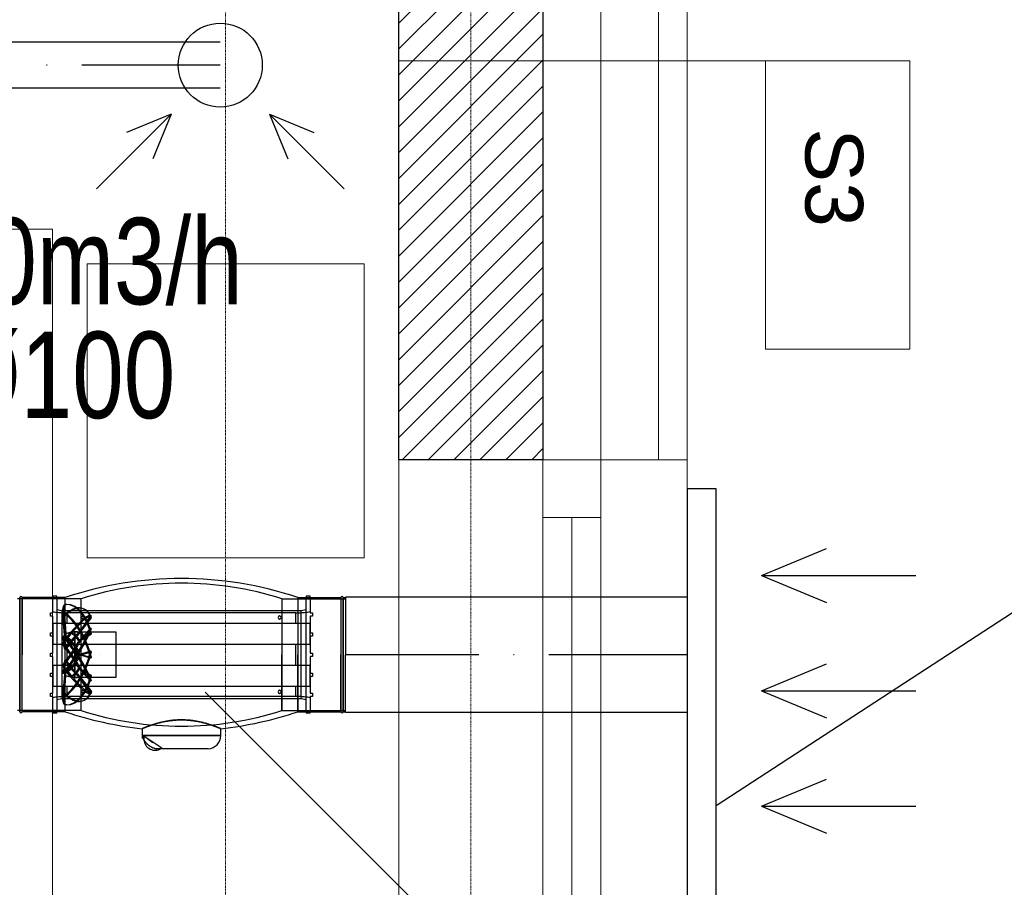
# Model space of a CAD drawing. Header units: millimetres. Extents: x 49908 to 79848, y -11883 to -3092.
# Tile 214 of 222: x 77935 to 78105, y -6021 to -5870. Entities that reach past the tile are written whole.
import ezdxf

# ---------------------------------------------------------------- set-up
doc = ezdxf.new("R2010")
doc.units = ezdxf.units.MM
doc.linetypes.add('ACAD_ISO10W100', pattern=[18, 12, -3, 0, -3])
doc.linetypes.add('DASHDOT', pattern=[1, 0.5, -0.25, 0, -0.25])
doc.layers.get('0').update_dxf_attribs({"color": 9, "lineweight": 9})
for name, color, linetype, lineweight in [('A stolarka', 9, 'Continuous', 9), ('A wyp ruchome', 9, 'Continuous', 9), ('A_HATCH', 9, 'Continuous', 9), ('A_IZOLACJA', 9, 'ZIGZAG', 9), ('A_MUROWANE', 9, 'Continuous', 25), ('A_OSIE', 9, 'DASHDOT', 9), ('A_WIDOK', 9, 'Continuous', 9), ('\x9dciany', 9, 'Continuous', 9)]:
    doc.layers.add(name, color=color, linetype=linetype, lineweight=lineweight)
doc.layers.add('A_WYMIAR', color=9, linetype='Continuous', lineweight=5, transparency=0.2)
for name, color, linetype, true_color in [('S_W_Opis', 7, 'Continuous', 0xb000eb), ('S_W_went czerpanie', 7, 'Continuous', 0x0582ff), ('S_W_went nawiewna', 7, 'Continuous', 0x129b2b), ('S_W_went wywiewna', 7, 'Continuous', 0xdf5d0c)]:
    doc.layers.add(name, color=color, linetype=linetype, true_color=true_color)
doc.styles.add('Arial', font='arial.ttf')
doc.styles.add('ROMANS', font='romanpl.shx', dxfattribs={"bigfont": 'romanbigpl.shx'})
doc.linetypes.add('ZIGZAG', pattern='A,0.00254,-5.08,[131,ltypeshp.shx,S=5.08,R=0,X=-5.08,Y=0],-10.16,[131,ltypeshp.shx,S=5.08,R=180,X=5.08,Y=0],-5.08', length=20.32254)

msp = doc.modelspace()

# ---------------------------------------------------------------- hatches: boundary and pattern name
at = {"layer": 'A_HATCH', "transparency": 33554687}
h = msp.add_hatch(dxfattribs=at)
h.set_pattern_fill('ANSI31', color=256, angle=360)
h.set_pattern_definition([(45, (24000, -7e-10), (-2.24506403, 2.24506403), [])])
h.paths.add_polyline_path([(78025.47, -5826.63), (77980.47, -5826.63), (77980.47, -5851.63), (78000.47, -5851.63), (78000.47, -5877.44), (78025.47, -5877.44)])
h.paths.add_polyline_path([(78025.47, -5877.44), (78000.47, -5877.44), (78000.47, -5946.63), (78025.47, -5946.63)])
h.paths.add_polyline_path([(78025.47, -5882.49), (78025.47, -5856.99)])

# ---------------------------------------------------------------- linework, layer by layer
at = {"ltscale": 0.5}
msp.add_lwpolyline([(78000.47, -5946.63), (78000.47, -6066.63)], dxfattribs=at)
at = {"layer": 'A stolarka'}
for p, q in [((78025.47, -5946.63), (78025.47, -6066.63)), ((78035.47, -5946.63), (78035.47, -6066.63)), ((78030.47, -5956.63), (78030.47, -6056.63))]:
    msp.add_line(p, q, dxfattribs=at)
msp.add_lwpolyline([(78035.47, -5956.63), (78035.47, -5946.63), (78025.47, -5946.63), (78025.47, -5956.63), (78035.47, -5956.63)], dxfattribs=at)
at = {"layer": 'A wyp ruchome'}
msp.add_line((77994.47, -5963.63), (77946.47, -5963.63), dxfattribs=at)
for points in [[(77790.47, -5846.63), (77790.47, -5906.63), (77940.47, -5906.63), (77940.47, -6026.63), (77940.47, -6026.63), (77940.47, -6366.63)], [(77946.47, -5963.63), (77946.47, -5912.63), (77994.47, -5912.63), (77994.47, -5963.63)]]:
    msp.add_lwpolyline(points, dxfattribs=at)
at = {"layer": 'A_IZOLACJA', "ltscale": 0.015}
msp.add_lwpolyline([(77970.47, -5821.63), (78035.47, -5821.63), (78035.47, -5946.63)], dxfattribs=at)
at = {"layer": 'A_MUROWANE', "ltscale": 0.5}
msp.add_lwpolyline([(77980.47, -5826.63), (78025.47, -5826.63), (78025.47, -5946.63), (78000.47, -5946.63), (78000.47, -5851.63), (77980.47, -5851.63), (77980.47, -5826.63)], dxfattribs=at)
at = {"layer": 'A_OSIE', "ltscale": 0.3, "transparency": 33554559}
for p, q in [((77970.47, -3902.99), (77970.47, -7140.05)), ((78012.97, -3902.99), (78012.97, -7140.05))]:
    msp.add_line(p, q, dxfattribs=at)
at = {"layer": 'A_WIDOK'}
msp.add_lwpolyline([(78045.47, -5816.63), (78045.47, -5946.63)], dxfattribs=at)
at = {"layer": 'A_WYMIAR'}
msp.add_lwpolyline([(78000.47, -5877.44), (78089.03, -5877.44), (78089.03, -5927.44), (78069.03, -5927.44), (78064.03, -5927.44), (78064.03, -5877.44)], dxfattribs=at)
at = {"layer": 'S_W_Opis', "color": 1, "ltscale": 0.1}
for p, q in [((78129.86, -5958.08), (78055.47, -6006.63)), ((78069.58, -6089.55), (77966.93, -5986.9))]:
    msp.add_line(p, q, dxfattribs=at)
at = {"layer": 'S_W_went czerpanie', "color": 2}
for p, q in [((77945.46, -5970.71), (77934.44, -5970.71)), ((77934.81, -5970.51), (77934.81, -5980.41)), ((77934.81, -5980.41), (77934.81, -5970.51)), ((77935.21, -5980.41), (77935.21, -5970.51)), ((77935.21, -5970.51), (77935.21, -5980.41)), ((77940.52, -5970.51), (77935.21, -5970.51)), ((77940.52, -5970.26), (77940.52, -5970.51)), ((77941.25, -5970.26), (77940.52, -5970.26)), ((77940.52, -5970.51), (77941.25, -5970.51)), ((77940.52, -5973.16), (77940.52, -5970.51)), ((77941.25, -5970.51), (77941.25, -5970.26)), ((77941.25, -5970.51), (77941.25, -5980.41)), ((77942.68, -5970.51), (77941.25, -5970.51)), ((77942.68, -5980.41), (77942.68, -5970.51)), ((77942.68, -5980.41), (77942.68, -5970.51)), ((77945.46, -5980.41), (77945.46, -5970.71)), ((77945.46, -5980.41), (77945.46, -5970.71)), ((77980.22, -5970.71), (77980.22, -5980.41)), ((77980.22, -5970.71), (77980.22, -5980.41)), ((77980.22, -5970.71), (77991.24, -5970.71)), ((77982.99, -5970.51), (77982.99, -5980.41)), ((77982.99, -5970.51), (77982.99, -5980.41)), ((77982.99, -5970.51), (77984.42, -5970.51)), ((77984.42, -5970.26), (77984.42, -5970.51)), ((77985.16, -5970.26), (77984.42, -5970.26)), ((77984.42, -5970.51), (77985.16, -5970.51)), ((77984.42, -5980.41), (77984.42, -5970.51)), ((77985.16, -5970.51), (77985.16, -5970.26)), ((77985.16, -5970.51), (77985.16, -5973.16)), ((77985.16, -5970.51), (77990.47, -5970.51)), ((77990.47, -5970.51), (77990.47, -5980.41)), ((77990.47, -5970.51), (77990.47, -5980.41)), ((77990.87, -5980.41), (77990.87, -5970.51)), ((77990.87, -5970.51), (77990.87, -5980.41)), ((77990.87, -5970.51), (77991.24, -5970.51)), ((77991.24, -5970.51), (77991.24, -5980.41)), ((77942.96, -5971.7), (77942.8, -5971.7)), ((77945.83, -5972.44), (77945.99, -5972.51)), ((77940.12, -5973.16), (77940.52, -5973.16)), ((77940.12, -5973.74), (77940.12, -5973.16)), ((77940.12, -5973.16), (77940.12, -5973.16)), ((77940.52, -5973.74), (77940.12, -5973.74)), ((77940.12, -5973.74), (77940.12, -5973.74)), ((77940.52, -5973.16), (77940.52, -5973.16)), ((77940.52, -5976.64), (77940.52, -5973.74)), ((77940.52, -5973.74), (77940.52, -5973.74)), ((77942.17, -5972.75), (77983.5, -5972.75)), ((77942.17, -5988.07), (77942.17, -5972.75)), ((77942.62, -5976.86), (77942.38, -5973.39)), ((77942.55, -5973.39), (77942.38, -5973.39)), ((77942.41, -5973.32), (77942.57, -5973.25)), ((77942.55, -5973.39), (77942.78, -5976.79)), ((77942.96, -5973.36), (77942.8, -5973.29)), ((77942.96, -5973.36), (77942.8, -5973.43)), ((77943.02, -5974.97), (77943.02, -5973.16)), ((77982.66, -5973.16), (77943.02, -5973.16)), ((77947.06, -5973.59), (77945.02, -5976.66)), ((77947.06, -5973.95), (77945.02, -5976.63)), ((77945.24, -5976.67), (77947.22, -5973.7)), ((77945.24, -5976.61), (77947.22, -5974.02)), ((77947.22, -5973.7), (77947.06, -5973.59)), ((77947.22, -5974.02), (77947.06, -5973.95)), ((77982.66, -5974.97), (77982.66, -5973.16)), ((77983.5, -5972.75), (77983.5, -5988.07)), ((77985.16, -5973.16), (77985.56, -5973.16)), ((77985.16, -5973.16), (77985.16, -5973.16)), ((77985.16, -5973.74), (77985.16, -5976.64)), ((77985.56, -5973.74), (77985.16, -5973.74)), ((77985.16, -5973.74), (77985.16, -5973.74)), ((77985.56, -5973.16), (77985.56, -5973.74)), ((77985.56, -5973.16), (77985.56, -5973.16)), ((77985.56, -5973.74), (77985.56, -5973.74)), ((77940.57, -5974.97), (77940.57, -5978.6)), ((77940.57, -5974.97), (77985.11, -5974.97)), ((77942.55, -5974.39), (77942.38, -5974.46)), ((77942.62, -5977.47), (77942.38, -5974.46)), ((77942.62, -5977.61), (77942.38, -5974.99)), ((77942.55, -5975.06), (77942.38, -5974.99)), ((77942.55, -5974.39), (77942.78, -5977.34)), ((77942.55, -5975.06), (77942.78, -5977.63)), ((77947.06, -5975.84), (77945.02, -5978.12)), ((77945.24, -5978.16), (77947.22, -5975.95)), ((77947.22, -5975.95), (77947.06, -5975.84)), ((77985.11, -5978.6), (77985.11, -5974.97)), ((77940.12, -5976.64), (77940.52, -5976.64)), ((77940.12, -5977.22), (77940.12, -5976.64)), ((77940.12, -5976.64), (77940.12, -5976.64)), ((77940.52, -5977.22), (77940.12, -5977.22)), ((77940.12, -5977.22), (77940.12, -5977.22)), ((77940.52, -5976.64), (77940.52, -5976.64)), ((77940.52, -5980.12), (77940.52, -5977.22)), ((77940.52, -5977.22), (77940.52, -5977.22)), ((77942.23, -5977.32), (77942.39, -5977.21)), ((77942.96, -5977.72), (77942.8, -5977.6)), ((77944.38, -5976.45), (77944.38, -5976.96)), ((77944.38, -5976.45), (77944.38, -5976.45)), ((77944.38, -5976.45), (77944.4, -5976.45)), ((77944.38, -5977.23), (77944.38, -5976.47)), ((77944.38, -5977.18), (77944.38, -5978.77)), ((77944.38, -5979.22), (77944.38, -5977.49)), ((77944.65, -5976.45), (77951.48, -5976.45)), ((77947.06, -5976.78), (77945.02, -5978.04)), ((77945.24, -5978), (77947.22, -5976.78)), ((77947.22, -5976.78), (77947.06, -5976.78)), ((77951.48, -5976.45), (77951.48, -5984.37)), ((77985.16, -5976.64), (77985.56, -5976.64)), ((77985.16, -5976.64), (77985.16, -5976.64)), ((77985.16, -5977.22), (77985.16, -5980.12)), ((77985.56, -5977.22), (77985.16, -5977.22)), ((77985.16, -5977.22), (77985.16, -5977.22)), ((77985.56, -5976.64), (77985.56, -5977.22)), ((77985.56, -5976.64), (77985.56, -5976.64)), ((77985.56, -5977.22), (77985.56, -5977.22)), ((77940.57, -5978.6), (77985.11, -5978.6)), ((77942.23, -5978.73), (77942.39, -5978.84)), ((77942.55, -5977.7), (77942.38, -5977.81)), ((77942.62, -5979.2), (77942.38, -5977.81)), ((77942.62, -5979.43), (77942.38, -5978.67)), ((77942.55, -5978.78), (77942.38, -5978.67)), ((77942.55, -5977.7), (77942.78, -5979.06)), ((77942.55, -5978.78), (77942.78, -5979.53)), ((77942.96, -5977.72), (77942.8, -5977.83)), ((77943.02, -5982.22), (77943.02, -5978.6)), ((77944.38, -5979.15), (77944.38, -5981.2)), ((77982.66, -5982.22), (77982.66, -5978.6)), ((77934.81, -5980.41), (77934.81, -5990.31)), ((77934.81, -5990.31), (77934.81, -5980.41)), ((77935.21, -5990.31), (77935.21, -5980.41)), ((77935.21, -5990.31), (77935.21, -5980.41)), ((77940.12, -5980.12), (77940.52, -5980.12)), ((77940.12, -5980.41), (77940.12, -5980.12)), ((77940.12, -5980.12), (77940.12, -5980.12)), ((77940.12, -5980.7), (77940.12, -5980.41)), ((77940.52, -5980.7), (77940.12, -5980.7)), ((77940.12, -5980.7), (77940.12, -5980.7)), ((77940.52, -5980.12), (77940.52, -5980.12)), ((77940.52, -5983.6), (77940.52, -5980.7)), ((77940.52, -5980.7), (77940.52, -5980.7)), ((77941.25, -5980.41), (77941.25, -5990.31)), ((77942.68, -5990.31), (77942.68, -5980.41)), ((77942.68, -5990.31), (77942.68, -5980.41)), ((77944.38, -5981.67), (77944.38, -5979.61)), ((77947.06, -5979.83), (77945.02, -5980.46)), ((77947.06, -5980.99), (77945.02, -5980.36)), ((77945.24, -5980.51), (77947.22, -5979.9)), ((77945.24, -5980.31), (77947.22, -5980.92)), ((77945.46, -5990.11), (77945.46, -5980.41)), ((77945.46, -5990.11), (77945.46, -5980.41)), ((77947.22, -5979.9), (77947.06, -5979.83)), ((77947.22, -5980.92), (77947.06, -5980.99)), ((77948.64, -5980.41), (77948.64, -5980.41)), ((77948.64, -5980.41), (77948.64, -5980.41)), ((77948.64, -5980.41), (77948.64, -5980.41)), ((77948.64, -5980.41), (77948.64, -5980.41)), ((77948.64, -5980.41), (77948.64, -5980.41)), ((77948.64, -5980.41), (77948.64, -5980.41)), ((77948.64, -5980.41), (77948.64, -5980.41)), ((77948.64, -5980.41), (77948.64, -5980.41)), ((77948.64, -5980.41), (77948.64, -5980.41)), ((77948.64, -5980.41), (77948.64, -5980.41)), ((77948.64, -5980.41), (77948.64, -5980.41)), ((77948.64, -5980.41), (77948.64, -5980.41)), ((77948.64, -5980.41), (77948.64, -5980.41)), ((77948.64, -5980.41), (77948.64, -5980.41)), ((77948.64, -5980.41), (77948.64, -5980.41)), ((77948.64, -5980.41), (77948.64, -5980.41)), ((77948.64, -5980.41), (77948.64, -5980.41)), ((77948.64, -5980.41), (77948.64, -5980.41)), ((77948.64, -5980.41), (77948.64, -5980.41)), ((77948.64, -5980.41), (77948.64, -5980.41)), ((77948.64, -5980.41), (77948.64, -5980.41)), ((77948.64, -5980.41), (77948.64, -5980.41)), ((77948.64, -5980.41), (77948.64, -5980.41)), ((77948.64, -5980.41), (77948.64, -5980.41)), ((77948.64, -5980.41), (77948.64, -5980.41)), ((77948.64, -5980.41), (77948.64, -5980.41)), ((77948.64, -5980.41), (77948.64, -5980.41)), ((77948.64, -5980.41), (77948.64, -5980.41)), ((77948.64, -5980.41), (77948.64, -5980.41)), ((77948.64, -5980.41), (77948.64, -5980.41)), ((77948.64, -5980.41), (77948.64, -5980.41)), ((77948.64, -5980.41), (77948.64, -5980.41)), ((77948.64, -5980.41), (77948.64, -5980.41)), ((77948.64, -5980.41), (77948.64, -5980.41)), ((77948.64, -5980.41), (77948.64, -5980.41)), ((77948.64, -5980.41), (77948.64, -5980.41)), ((77948.64, -5980.41), (77948.64, -5980.41)), ((77948.64, -5980.41), (77948.64, -5980.41)), ((77948.64, -5980.41), (77948.64, -5980.41)), ((77948.64, -5980.41), (77948.64, -5980.41)), ((77948.64, -5980.41), (77948.64, -5980.41)), ((77948.64, -5980.41), (77948.64, -5980.41)), ((77948.64, -5980.41), (77948.64, -5980.41)), ((77948.64, -5980.41), (77948.64, -5980.41)), ((77948.64, -5980.41), (77948.64, -5980.41)), ((77948.64, -5980.41), (77948.64, -5980.41)), ((77948.64, -5980.41), (77948.64, -5980.41)), ((77948.64, -5980.41), (77948.64, -5980.41)), ((77948.64, -5980.41), (77948.64, -5980.41)), ((77948.64, -5980.41), (77948.64, -5980.41)), ((77948.64, -5980.41), (77948.64, -5980.41)), ((77948.64, -5980.41), (77948.64, -5980.41)), ((77948.64, -5980.41), (77948.64, -5980.41)), ((77948.64, -5980.41), (77948.64, -5980.41)), ((77948.64, -5980.41), (77948.64, -5980.41)), ((77948.64, -5980.41), (77948.64, -5980.41)), ((77948.64, -5980.41), (77948.64, -5980.41)), ((77948.64, -5980.41), (77948.64, -5980.41)), ((77948.64, -5980.41), (77948.64, -5980.41)), ((77948.64, -5980.41), (77948.64, -5980.41)), ((77948.64, -5980.41), (77948.64, -5980.41)), ((77948.64, -5980.41), (77948.64, -5980.41)), ((77948.64, -5980.41), (77948.64, -5980.41)), ((77948.64, -5980.41), (77948.64, -5980.41)), ((77948.64, -5980.41), (77948.64, -5980.41)), ((77948.64, -5980.41), (77948.64, -5980.41)), ((77948.64, -5980.41), (77948.64, -5980.41)), ((77948.64, -5980.41), (77948.64, -5980.41)), ((77948.64, -5980.41), (77948.64, -5980.41)), ((77948.64, -5980.41), (77948.64, -5980.41)), ((77948.64, -5980.41), (77948.64, -5980.41)), ((77948.64, -5980.41), (77948.64, -5980.41)), ((77948.64, -5980.41), (77948.64, -5980.41)), ((77948.64, -5980.41), (77948.64, -5980.41)), ((77948.64, -5980.41), (77948.64, -5980.41)), ((77948.64, -5980.41), (77948.64, -5980.41)), ((77948.64, -5980.41), (77948.64, -5980.41)), ((77948.64, -5980.41), (77948.64, -5980.41)), ((77948.64, -5980.41), (77948.64, -5980.41)), ((77948.64, -5980.41), (77948.64, -5980.41)), ((77980.22, -5990.11), (77980.22, -5980.41)), ((77980.22, -5980.41), (77980.22, -5990.11)), ((77982.99, -5980.41), (77982.99, -5990.31)), ((77982.99, -5990.31), (77982.99, -5980.41)), ((77984.42, -5990.31), (77984.42, -5980.41)), ((77985.16, -5980.12), (77985.56, -5980.12)), ((77985.16, -5980.12), (77985.16, -5980.12)), ((77985.16, -5980.7), (77985.16, -5983.6)), ((77985.56, -5980.7), (77985.16, -5980.7)), ((77985.16, -5980.7), (77985.16, -5980.7)), ((77985.56, -5980.12), (77985.56, -5980.41)), ((77985.56, -5980.12), (77985.56, -5980.12)), ((77985.56, -5980.41), (77985.56, -5980.7)), ((77985.56, -5980.7), (77985.56, -5980.7)), ((77990.47, -5990.31), (77990.47, -5980.41)), ((77990.47, -5980.41), (77990.47, -5990.31)), ((77990.87, -5980.41), (77990.87, -5990.31)), ((77990.87, -5990.31), (77990.87, -5980.41)), ((77991.24, -5990.31), (77991.24, -5980.41)), ((77940.57, -5982.22), (77940.57, -5985.85)), ((77940.57, -5982.22), (77985.11, -5982.22)), ((77942.23, -5982.09), (77942.39, -5981.98)), ((77942.62, -5981.39), (77942.38, -5982.15)), ((77942.62, -5981.62), (77942.38, -5983.01)), ((77942.55, -5982.04), (77942.38, -5982.15)), ((77942.55, -5982.04), (77942.78, -5981.29)), ((77942.55, -5983.12), (77942.78, -5981.76)), ((77944.38, -5981.59), (77944.38, -5983.33)), ((77944.38, -5983.64), (77944.38, -5982.05)), ((77947.06, -5984.98), (77945.02, -5982.7)), ((77947.06, -5984.04), (77945.02, -5982.77)), ((77945.24, -5982.66), (77947.22, -5984.87)), ((77985.11, -5985.85), (77985.11, -5982.22)), ((77940.12, -5983.6), (77940.52, -5983.6)), ((77940.12, -5984.18), (77940.12, -5983.6)), ((77940.12, -5983.6), (77940.12, -5983.6)), ((77940.52, -5984.18), (77940.12, -5984.18)), ((77940.12, -5984.18), (77940.12, -5984.18)), ((77940.52, -5983.6), (77940.52, -5983.6)), ((77940.52, -5987.08), (77940.52, -5984.18)), ((77940.52, -5984.18), (77940.52, -5984.18)), ((77942.23, -5983.5), (77942.39, -5983.61)), ((77942.55, -5983.12), (77942.38, -5983.01)), ((77942.62, -5983.21), (77942.38, -5985.83)), ((77942.62, -5983.35), (77942.38, -5986.35)), ((77942.62, -5983.96), (77942.38, -5987.43)), ((77942.55, -5985.76), (77942.78, -5983.19)), ((77942.55, -5986.42), (77942.78, -5983.48)), ((77942.55, -5987.43), (77942.78, -5984.02)), ((77942.96, -5983.1), (77942.8, -5982.99)), ((77942.96, -5983.1), (77942.8, -5983.21)), ((77944.38, -5983.59), (77944.38, -5984.34)), ((77944.38, -5984.37), (77944.38, -5983.85)), ((77944.38, -5984.37), (77944.38, -5984.37)), ((77944.4, -5984.37), (77944.38, -5984.37)), ((77951.48, -5984.37), (77944.65, -5984.37)), ((77947.06, -5987.23), (77945.02, -5984.16)), ((77947.06, -5986.87), (77945.02, -5984.19)), ((77945.24, -5982.81), (77947.22, -5984.04)), ((77945.24, -5984.14), (77947.22, -5987.11)), ((77945.24, -5984.2), (77947.22, -5986.8)), ((77947.22, -5984.04), (77947.06, -5984.04)), ((77985.16, -5983.6), (77985.56, -5983.6)), ((77985.16, -5983.6), (77985.16, -5983.6)), ((77985.16, -5984.18), (77985.16, -5987.08)), ((77985.56, -5984.18), (77985.16, -5984.18)), ((77985.16, -5984.18), (77985.16, -5984.18)), ((77985.56, -5983.6), (77985.56, -5984.18)), ((77985.56, -5983.6), (77985.56, -5983.6)), ((77985.56, -5984.18), (77985.56, -5984.18)), ((77940.57, -5985.85), (77985.11, -5985.85)), ((77942.55, -5985.76), (77942.38, -5985.83)), ((77943.02, -5987.66), (77943.02, -5985.85)), ((77947.22, -5984.87), (77947.06, -5984.98)), ((77982.66, -5987.66), (77982.66, -5985.85)), ((77940.12, -5987.08), (77940.52, -5987.08)), ((77940.12, -5987.66), (77940.12, -5987.08)), ((77940.12, -5987.08), (77940.12, -5987.08)), ((77940.52, -5987.66), (77940.12, -5987.66)), ((77940.12, -5987.66), (77940.12, -5987.66)), ((77940.52, -5987.08), (77940.52, -5987.08)), ((77940.52, -5990.31), (77940.52, -5987.66)), ((77940.52, -5987.66), (77940.52, -5987.66)), ((77942.55, -5986.42), (77942.38, -5986.35)), ((77942.55, -5987.43), (77942.38, -5987.43)), ((77942.41, -5987.5), (77942.57, -5987.57)), ((77942.96, -5987.46), (77942.8, -5987.39)), ((77942.96, -5987.46), (77942.8, -5987.53)), ((77982.66, -5987.66), (77943.02, -5987.66)), ((77947.22, -5986.8), (77947.06, -5986.87)), ((77947.22, -5987.11), (77947.06, -5987.23)), ((77985.16, -5987.08), (77985.56, -5987.08)), ((77985.16, -5987.08), (77985.16, -5987.08)), ((77985.16, -5987.66), (77985.16, -5990.31)), ((77985.56, -5987.66), (77985.16, -5987.66)), ((77985.16, -5987.66), (77985.16, -5987.66)), ((77985.56, -5987.08), (77985.56, -5987.66)), ((77985.56, -5987.08), (77985.56, -5987.08)), ((77985.56, -5987.66), (77985.56, -5987.66)), ((77983.5, -5988.07), (77942.17, -5988.07)), ((77942.96, -5989.12), (77942.8, -5989.12)), ((77945.83, -5988.38), (77945.99, -5988.31)), ((77945.46, -5990.11), (77934.44, -5990.11)), ((77940.52, -5990.31), (77935.21, -5990.31)), ((77941.25, -5990.31), (77940.52, -5990.31)), ((77940.52, -5990.31), (77940.52, -5990.56)), ((77941.25, -5990.56), (77940.52, -5990.56)), ((77941.25, -5990.56), (77941.25, -5990.31)), ((77942.68, -5990.31), (77941.25, -5990.31)), ((77980.22, -5990.11), (77991.24, -5990.11)), ((77982.99, -5990.31), (77984.42, -5990.31)), ((77985.16, -5990.31), (77984.42, -5990.31)), ((77984.42, -5990.31), (77984.42, -5990.56)), ((77985.16, -5990.56), (77984.42, -5990.56)), ((77985.16, -5990.56), (77985.16, -5990.31)), ((77985.16, -5990.31), (77990.47, -5990.31)), ((77990.87, -5990.31), (77991.24, -5990.31)), ((77956.6, -5993), (77956.53, -5993.03)), ((77956.54, -5993.03), (77956.61, -5993)), ((77956.67, -5992.98), (77956.6, -5993)), ((77956.61, -5993), (77956.68, -5992.97)), ((77956.74, -5992.95), (77956.67, -5992.98)), ((77956.68, -5992.97), (77956.75, -5992.95)), ((77956.81, -5992.92), (77956.74, -5992.95)), ((77956.75, -5992.95), (77956.82, -5992.92)), ((77956.89, -5992.89), (77956.81, -5992.92)), ((77956.82, -5992.92), (77956.9, -5992.89)), ((77956.97, -5992.86), (77956.89, -5992.89)), ((77956.9, -5992.89), (77956.99, -5992.86)), ((77957.06, -5992.83), (77956.97, -5992.86)), ((77956.99, -5992.86), (77957.07, -5992.82)), ((77957.15, -5992.8), (77957.06, -5992.83)), ((77957.07, -5992.82), (77957.16, -5992.79)), ((77957.24, -5992.76), (77957.15, -5992.8)), ((77957.16, -5992.79), (77957.26, -5992.76)), ((77957.33, -5992.73), (77957.24, -5992.76)), ((77957.26, -5992.76), (77957.35, -5992.72)), ((77957.43, -5992.69), (77957.33, -5992.73)), ((77957.35, -5992.72), (77957.45, -5992.69)), ((77957.53, -5992.66), (77957.43, -5992.69)), ((77957.45, -5992.69), (77957.55, -5992.65)), ((77957.64, -5992.62), (77957.53, -5992.66)), ((77957.55, -5992.65), (77957.66, -5992.62)), ((77957.74, -5992.59), (77957.64, -5992.62)), ((77957.66, -5992.62), (77957.77, -5992.58)), ((77957.85, -5992.55), (77957.74, -5992.59)), ((77957.77, -5992.58), (77957.88, -5992.54)), ((77957.96, -5992.52), (77957.85, -5992.55)), ((77957.88, -5992.54), (77957.99, -5992.51)), ((77958.08, -5992.48), (77957.96, -5992.52)), ((77957.99, -5992.51), (77958.11, -5992.47)), ((77958.2, -5992.44), (77958.08, -5992.48)), ((77958.11, -5992.47), (77958.23, -5992.43)), ((77958.32, -5992.41), (77958.2, -5992.44)), ((77958.23, -5992.43), (77958.35, -5992.4)), ((77958.44, -5992.37), (77958.32, -5992.41)), ((77958.35, -5992.4), (77958.48, -5992.36)), ((77958.57, -5992.33), (77958.44, -5992.37)), ((77958.48, -5992.36), (77958.6, -5992.32)), ((77958.69, -5992.3), (77958.57, -5992.33)), ((77958.6, -5992.32), (77958.73, -5992.29)), ((77958.83, -5992.26), (77958.69, -5992.3)), ((77958.73, -5992.29), (77958.86, -5992.25)), ((77958.96, -5992.23), (77958.83, -5992.26)), ((77958.86, -5992.25), (77959, -5992.22)), ((77959.09, -5992.19), (77958.96, -5992.23)), ((77959, -5992.22), (77959.14, -5992.18)), ((77959.23, -5992.16), (77959.09, -5992.19)), ((77959.14, -5992.18), (77959.28, -5992.15)), ((77959.37, -5992.13), (77959.23, -5992.16)), ((77959.28, -5992.15), (77959.42, -5992.12)), ((77959.51, -5992.09), (77959.37, -5992.13)), ((77959.42, -5992.12), (77959.56, -5992.08)), ((77959.66, -5992.06), (77959.51, -5992.09)), ((77959.56, -5992.08), (77959.71, -5992.05)), ((77959.8, -5992.03), (77959.66, -5992.06)), ((77959.71, -5992.05), (77959.85, -5992.02)), ((77959.95, -5992), (77959.8, -5992.03)), ((77959.85, -5992.02), (77960, -5991.99)), ((77960.1, -5991.97), (77959.95, -5992)), ((77960, -5991.99), (77960.15, -5991.96)), ((77960.25, -5991.94), (77960.1, -5991.97)), ((77960.15, -5991.96), (77960.31, -5991.93)), ((77960.4, -5991.92), (77960.25, -5991.94)), ((77960.31, -5991.93), (77960.46, -5991.91)), ((77960.56, -5991.89), (77960.4, -5991.92)), ((77960.46, -5991.91), (77960.62, -5991.88)), ((77960.71, -5991.87), (77960.56, -5991.89)), ((77960.62, -5991.88), (77960.78, -5991.86)), ((77960.87, -5991.85), (77960.71, -5991.87)), ((77960.78, -5991.86), (77960.94, -5991.84)), ((77961.03, -5991.83), (77960.87, -5991.85)), ((77960.94, -5991.84), (77961.1, -5991.82)), ((77961.19, -5991.81), (77961.03, -5991.83)), ((77961.1, -5991.82), (77961.26, -5991.8)), ((77961.35, -5991.79), (77961.19, -5991.81)), ((77961.26, -5991.8), (77961.42, -5991.78)), ((77961.51, -5991.77), (77961.35, -5991.79)), ((77961.42, -5991.78), (77961.59, -5991.77)), ((77961.68, -5991.76), (77961.51, -5991.77)), ((77961.59, -5991.77), (77961.75, -5991.75)), ((77961.84, -5991.75), (77961.68, -5991.76)), ((77961.75, -5991.75), (77961.92, -5991.74)), ((77962.01, -5991.74), (77961.84, -5991.75)), ((77961.92, -5991.74), (77962.08, -5991.73)), ((77962.17, -5991.73), (77962.01, -5991.74)), ((77962.08, -5991.73), (77962.25, -5991.72)), ((77962.34, -5991.72), (77962.17, -5991.73)), ((77962.25, -5991.72), (77962.42, -5991.72)), ((77962.5, -5991.72), (77962.34, -5991.72)), ((77962.42, -5991.72), (77962.59, -5991.72)), ((77962.67, -5991.71), (77962.5, -5991.72)), ((77962.59, -5991.72), (77962.75, -5991.71)), ((77962.84, -5991.71), (77962.67, -5991.71)), ((77962.75, -5991.71), (77962.92, -5991.71)), ((77963, -5991.71), (77962.84, -5991.71)), ((77962.92, -5991.71), (77963.09, -5991.72)), ((77963.17, -5991.72), (77963, -5991.71)), ((77963.09, -5991.72), (77963.26, -5991.72)), ((77963.34, -5991.72), (77963.17, -5991.72)), ((77963.26, -5991.72), (77963.42, -5991.72)), ((77963.5, -5991.73), (77963.34, -5991.72)), ((77963.42, -5991.72), (77963.59, -5991.73)), ((77963.67, -5991.74), (77963.5, -5991.73)), ((77963.59, -5991.73), (77963.76, -5991.74)), ((77963.83, -5991.75), (77963.67, -5991.74)), ((77963.76, -5991.74), (77963.92, -5991.75)), ((77964, -5991.76), (77963.83, -5991.75)), ((77963.92, -5991.75), (77964.09, -5991.77)), ((77964.16, -5991.77), (77964, -5991.76)), ((77964.09, -5991.77), (77964.25, -5991.78)), ((77964.32, -5991.79), (77964.16, -5991.77)), ((77964.25, -5991.78), (77964.41, -5991.8)), ((77964.48, -5991.81), (77964.32, -5991.79)), ((77964.41, -5991.8), (77964.58, -5991.82)), ((77964.64, -5991.83), (77964.48, -5991.81)), ((77964.58, -5991.82), (77964.74, -5991.84)), ((77964.8, -5991.85), (77964.64, -5991.83)), ((77964.74, -5991.84), (77964.9, -5991.86)), ((77964.96, -5991.87), (77964.8, -5991.85)), ((77964.9, -5991.86), (77965.06, -5991.88)), ((77965.12, -5991.89), (77964.96, -5991.87)), ((77965.06, -5991.88), (77965.21, -5991.91)), ((77965.27, -5991.92), (77965.12, -5991.89)), ((77965.21, -5991.91), (77965.37, -5991.93)), ((77965.43, -5991.94), (77965.27, -5991.92)), ((77965.37, -5991.93), (77965.52, -5991.96)), ((77965.58, -5991.97), (77965.43, -5991.94)), ((77965.52, -5991.96), (77965.67, -5991.99)), ((77965.73, -5992), (77965.58, -5991.97)), ((77965.67, -5991.99), (77965.82, -5992.02)), ((77965.87, -5992.03), (77965.73, -5992)), ((77965.82, -5992.02), (77965.97, -5992.05)), ((77966.02, -5992.06), (77965.87, -5992.03)), ((77965.97, -5992.05), (77966.11, -5992.08)), ((77966.16, -5992.09), (77966.02, -5992.06)), ((77966.11, -5992.08), (77966.26, -5992.12)), ((77966.31, -5992.13), (77966.16, -5992.09)), ((77966.26, -5992.12), (77966.4, -5992.15)), ((77966.44, -5992.16), (77966.31, -5992.13)), ((77966.4, -5992.15), (77966.54, -5992.18)), ((77966.58, -5992.19), (77966.44, -5992.16)), ((77966.54, -5992.18), (77966.67, -5992.22)), ((77966.72, -5992.23), (77966.58, -5992.19)), ((77966.67, -5992.22), (77966.81, -5992.25)), ((77966.85, -5992.26), (77966.72, -5992.23)), ((77966.81, -5992.25), (77966.94, -5992.29)), ((77966.98, -5992.3), (77966.85, -5992.26)), ((77966.94, -5992.29), (77967.07, -5992.32)), ((77967.11, -5992.33), (77966.98, -5992.3)), ((77967.07, -5992.32), (77967.2, -5992.36)), ((77967.23, -5992.37), (77967.11, -5992.33)), ((77967.2, -5992.36), (77967.32, -5992.4)), ((77967.36, -5992.41), (77967.23, -5992.37)), ((77967.32, -5992.4), (77967.45, -5992.43)), ((77967.48, -5992.44), (77967.36, -5992.41)), ((77967.45, -5992.43), (77967.57, -5992.47)), ((77967.6, -5992.48), (77967.48, -5992.44)), ((77967.57, -5992.47), (77967.68, -5992.51)), ((77967.71, -5992.52), (77967.6, -5992.48)), ((77967.68, -5992.51), (77967.8, -5992.54)), ((77967.82, -5992.55), (77967.71, -5992.52)), ((77967.8, -5992.54), (77967.91, -5992.58)), ((77967.93, -5992.59), (77967.82, -5992.55)), ((77967.91, -5992.58), (77968.02, -5992.62)), ((77968.04, -5992.62), (77967.93, -5992.59)), ((77968.02, -5992.62), (77968.12, -5992.65)), ((77968.14, -5992.66), (77968.04, -5992.62)), ((77968.12, -5992.65), (77968.22, -5992.69)), ((77968.24, -5992.7), (77968.14, -5992.66)), ((77968.22, -5992.69), (77968.32, -5992.72)), ((77968.34, -5992.73), (77968.24, -5992.7)), ((77968.32, -5992.72), (77968.42, -5992.76)), ((77968.44, -5992.76), (77968.34, -5992.73)), ((77968.42, -5992.76), (77968.51, -5992.79)), ((77968.53, -5992.8), (77968.44, -5992.76)), ((77968.51, -5992.79), (77968.6, -5992.82)), ((77968.62, -5992.83), (77968.53, -5992.8)), ((77968.6, -5992.82), (77968.69, -5992.86)), ((77968.7, -5992.86), (77968.62, -5992.83)), ((77968.69, -5992.86), (77968.77, -5992.89)), ((77968.78, -5992.89), (77968.7, -5992.86)), ((77968.77, -5992.89), (77968.85, -5992.92)), ((77968.86, -5992.92), (77968.78, -5992.89)), ((77968.85, -5992.92), (77968.93, -5992.95)), ((77968.94, -5992.95), (77968.86, -5992.92)), ((77968.93, -5992.95), (77969, -5992.97)), ((77969.01, -5992.98), (77968.94, -5992.95)), ((77969, -5992.97), (77969.07, -5993)), ((77969.08, -5993), (77969.01, -5992.98)), ((77969.07, -5993), (77969.13, -5993.03)), ((77969.14, -5993.03), (77969.08, -5993)), ((77956.03, -5993.24), (77956.02, -5993.24)), ((77956.02, -5993.24), (77956.02, -5993.24)), ((77956.02, -5993.24), (77956.02, -5994.44)), ((77956.02, -5993.24), (77956.02, -5993.24)), ((77956.02, -5993.24), (77956.03, -5993.24)), ((77956.02, -5994.44), (77962.84, -5994.44)), ((77962.84, -5994.44), (77956.02, -5994.44)), ((77956.04, -5993.23), (77956.03, -5993.24)), ((77956.03, -5993.24), (77956.04, -5993.23)), ((77956.05, -5993.23), (77956.04, -5993.23)), ((77956.04, -5993.23), (77956.05, -5993.23)), ((77956.07, -5993.22), (77956.05, -5993.23)), ((77956.05, -5993.23), (77956.07, -5993.22)), ((77956.09, -5993.21), (77956.07, -5993.22)), ((77956.07, -5993.22), (77956.1, -5993.21)), ((77956.12, -5993.2), (77956.09, -5993.21)), ((77956.1, -5993.21), (77956.12, -5993.2)), ((77956.12, -5993.2), (77956.15, -5993.18)), ((77956.15, -5993.19), (77956.12, -5993.2)), ((77956.19, -5993.17), (77956.15, -5993.19)), ((77956.15, -5993.18), (77956.19, -5993.17)), ((77956.19, -5993.17), (77956.23, -5993.15)), ((77956.22, -5993.16), (77956.19, -5993.17)), ((77956.27, -5993.14), (77956.22, -5993.16)), ((77956.23, -5993.15), (77956.27, -5993.14)), ((77956.31, -5993.12), (77956.27, -5993.14)), ((77956.27, -5993.14), (77956.32, -5993.12)), ((77956.36, -5993.1), (77956.31, -5993.12)), ((77956.32, -5993.12), (77956.37, -5993.1)), ((77956.98, -5995), (77956.35, -5994.58)), ((77956.42, -5993.08), (77956.36, -5993.1)), ((77956.37, -5993.1), (77956.42, -5993.07)), ((77956.47, -5993.05), (77956.42, -5993.08)), ((77956.42, -5993.07), (77956.48, -5993.05)), ((77956.53, -5993.03), (77956.47, -5993.05)), ((77956.48, -5993.05), (77956.54, -5993.03)), ((77962.84, -5994.44), (77969.65, -5994.44)), ((77969.65, -5994.44), (77962.84, -5994.44)), ((77969.13, -5993.03), (77969.2, -5993.05)), ((77969.2, -5993.05), (77969.14, -5993.03)), ((77969.26, -5993.08), (77969.2, -5993.05)), ((77969.2, -5993.05), (77969.25, -5993.07)), ((77969.25, -5993.07), (77969.31, -5993.1)), ((77969.31, -5993.1), (77969.26, -5993.08)), ((77969.36, -5993.12), (77969.31, -5993.1)), ((77969.31, -5993.1), (77969.36, -5993.12)), ((77969.41, -5993.14), (77969.36, -5993.12)), ((77969.36, -5993.12), (77969.4, -5993.14)), ((77969.4, -5993.14), (77969.45, -5993.15)), ((77969.45, -5993.16), (77969.41, -5993.14)), ((77969.45, -5993.15), (77969.49, -5993.17)), ((77969.49, -5993.17), (77969.45, -5993.16)), ((77969.52, -5993.19), (77969.49, -5993.17)), ((77969.49, -5993.17), (77969.52, -5993.18)), ((77969.52, -5993.18), (77969.55, -5993.2)), ((77969.55, -5993.2), (77969.52, -5993.19)), ((77969.58, -5993.21), (77969.55, -5993.2)), ((77969.55, -5993.2), (77969.58, -5993.21)), ((77969.6, -5993.22), (77969.58, -5993.21)), ((77969.58, -5993.21), (77969.6, -5993.22)), ((77969.62, -5993.23), (77969.6, -5993.22)), ((77969.6, -5993.22), (77969.62, -5993.23)), ((77969.63, -5993.23), (77969.62, -5993.23)), ((77969.62, -5993.23), (77969.63, -5993.23)), ((77969.65, -5993.24), (77969.63, -5993.23)), ((77969.63, -5993.23), (77969.65, -5993.24)), ((77969.65, -5993.24), (77969.65, -5993.24)), ((77969.65, -5993.24), (77969.65, -5993.24)), ((77969.65, -5994.44), (77969.65, -5993.24)), ((77969.65, -5993.24), (77969.65, -5993.24)), ((77969.65, -5993.24), (77969.65, -5993.24)), ((77956.04, -5994.74), (77956.04, -5994.73)), ((77956.04, -5994.73), (77956.04, -5994.73)), ((77956.04, -5994.73), (77956.04, -5994.73)), ((77956.04, -5994.73), (77956.04, -5994.73)), ((77956.04, -5994.73), (77956.04, -5994.73)), ((77956.04, -5994.73), (77956.04, -5994.73)), ((77956.04, -5994.73), (77956.04, -5994.74)), ((77956.05, -5994.74), (77956.04, -5994.74)), ((77956.04, -5994.74), (77956.05, -5994.75)), ((77956.05, -5994.75), (77956.05, -5994.74)), ((77956.05, -5994.75), (77956.05, -5994.76)), ((77956.05, -5994.76), (77956.06, -5994.77)), ((77956.06, -5994.77), (77956.07, -5994.78)), ((77956.07, -5994.78), (77956.08, -5994.8)), ((77956.08, -5994.8), (77956.09, -5994.82)), ((77956.09, -5994.82), (77956.1, -5994.84)), ((77956.1, -5994.84), (77956.11, -5994.86)), ((77956.11, -5994.86), (77956.12, -5994.88)), ((77956.12, -5994.88), (77956.13, -5994.91)), ((77956.13, -5994.91), (77956.15, -5994.93)), ((77956.15, -5994.93), (77956.17, -5994.96)), ((77956.17, -5994.96), (77956.19, -5995)), ((77956.19, -5995), (77956.21, -5995.03)), ((77956.21, -5995.03), (77956.23, -5995.06)), ((77956.23, -5995.06), (77956.25, -5995.1)), ((77956.25, -5995.1), (77956.27, -5995.13)), ((77956.27, -5995.13), (77956.3, -5995.17)), ((77956.3, -5995.17), (77956.33, -5995.21)), ((77956.33, -5995.21), (77956.36, -5995.25)), ((77956.36, -5995.25), (77956.38, -5995.29)), ((77956.38, -5995.29), (77956.42, -5995.34)), ((77956.42, -5995.34), (77956.45, -5995.38)), ((77956.45, -5995.38), (77956.48, -5995.42)), ((77956.48, -5995.42), (77956.52, -5995.47)), ((77956.52, -5995.47), (77956.56, -5995.52)), ((77956.56, -5995.52), (77956.6, -5995.57)), ((77956.6, -5995.57), (77956.64, -5995.61)), ((77956.64, -5995.61), (77956.68, -5995.66)), ((77956.68, -5995.66), (77956.73, -5995.71)), ((77956.73, -5995.71), (77956.77, -5995.76)), ((77956.77, -5995.76), (77956.82, -5995.8)), ((77956.82, -5995.8), (77956.87, -5995.85)), ((77956.87, -5995.85), (77956.92, -5995.9)), ((77956.92, -5995.9), (77956.97, -5995.95)), ((77956.97, -5995.95), (77957.02, -5995.99)), ((77956.98, -5995), (77957.89, -5995.61)), ((77959.43, -5996.64), (77956.98, -5995)), ((77957.02, -5995.99), (77957.08, -5996.04)), ((77957.08, -5996.04), (77957.14, -5996.09)), ((77957.14, -5996.09), (77957.19, -5996.13)), ((77957.19, -5996.13), (77957.25, -5996.18)), ((77957.25, -5996.18), (77957.31, -5996.22)), ((77957.31, -5996.22), (77957.37, -5996.26)), ((77957.37, -5996.26), (77957.43, -5996.3)), ((77957.43, -5996.3), (77957.5, -5996.34)), ((77957.5, -5996.34), (77957.56, -5996.38)), ((77957.56, -5996.38), (77957.63, -5996.42)), ((77957.63, -5996.42), (77957.69, -5996.45)), ((77957.69, -5996.45), (77957.75, -5996.48)), ((77957.75, -5996.48), (77957.82, -5996.51)), ((77957.82, -5996.51), (77957.88, -5996.54)), ((77957.88, -5996.54), (77957.95, -5996.57)), ((77957.95, -5996.57), (77958.02, -5996.59)), ((77958.02, -5996.59), (77958.08, -5996.62)), ((77958.08, -5996.62), (77958.15, -5996.64)), ((77958.15, -5996.64), (77958.21, -5996.65)), ((77958.21, -5996.65), (77958.27, -5996.67)), ((77958.27, -5996.67), (77958.33, -5996.68)), ((77958.33, -5996.68), (77958.4, -5996.69)), ((77958.4, -5996.69), (77958.46, -5996.7)), ((77958.46, -5996.7), (77958.52, -5996.71)), ((77958.52, -5996.71), (77958.58, -5996.71)), ((77962.84, -5996.71), (77958.58, -5996.71)), ((77967.45, -5996.71), (77962.84, -5996.71))]:
    msp.add_line(p, q, dxfattribs=at)
at = {"layer": 'S_W_went czerpanie', "color": 1, "linetype": 'ACAD_ISO10W100', "ltscale": 2}
msp.add_line((78050.47, -5980.41), (77991.24, -5980.41), dxfattribs=at)
at = {"layer": 'S_W_went czerpanie', "color": 2}
for centre, radius, start, end in [((77962.84, -6030.4), 63.19, 71.4019, 108.5981), ((77962.84, -6025.31), 57.3, 72.3416, 107.6584), ((77935.01, -5970.51), 0.2, 0, 180), ((77990.67, -5970.51), 0.2, 0, 180), ((77945.84, -5973.96), 0.27, 90, 270), ((77945.84, -5973.96), 0.27, 270, 90), ((77979.84, -5973.96), 0.27, 90, 270), ((77979.84, -5973.96), 0.27, 270, 90), ((77944.38, -5980.41), 3.96, 90, 111.0133), ((77945.84, -5986.86), 0.27, 90, 270), ((77945.84, -5986.86), 0.27, 270, 90), ((77979.84, -5986.86), 0.27, 90, 270), ((77979.84, -5986.86), 0.27, 270, 90), ((77935.01, -5990.31), 0.2, 180, 0), ((77962.84, -5930.42), 63.19, 251.4019, 263.808), ((77962.84, -5935.51), 57.3, 252.3416, 287.6584), ((77962.84, -5930.42), 63.19, 276.192, 288.5981), ((77990.67, -5990.31), 0.2, 180, 0), ((77958.29, -5994.44), 2.27, 180, 187.3991), ((77957.16, -5996.71), 2.27, 110.81, 119.4506), ((77958.29, -5995), 1.99, 167.8098, 180), ((77967.38, -5994.44), 2.27, 271.7, 0), ((77958.29, -5995), 1.99, 180, 185.4733), ((77958.29, -5995), 1.99, 185.4733, 301.0027), ((77958.29, -5995), 1.99, 301.0027, 304.8101), ((77957.16, -5996.71), 2.27, 0, 1.8099)]:
    msp.add_arc(centre, radius, start, end, dxfattribs=at)
for centre, major_axis, ratio, start_param, end_param in [((77942.7, -5972.51), (1.45, 0), 0.176829, 3.141593, 4.33883), ((77942.8, -5972.69), (0, -0.99), 0.587785, 3.141593, 5.497787), ((77942.96, -5972.69), (0, 0.99), 0.587785, 0, 2.356194), ((77942.8, -5979.42), (0, -7.72), 0.587785, 1.919862, 3.141593), ((77942.8, -5979.54), (-3.03, -7.1), 0.475528, -3.14159, -2.409853), ((77942.96, -5979.42), (0, 7.72), 0.587785, -1.22173, 0), ((77942.96, -5979.61), (3.03, 7.1), 0.475528, 0.000003, 0.73174), ((77942.8, -5979.54), (-3.03, -7.1), 0.475528, 2.651602, 3.141596), ((77942.96, -5979.61), (3.03, 7.1), 0.475528, -0.48999, 0.000003), ((77982.97, -5972.51), (1.45, 0), 0.176829, -1.197237, 0), ((77943.02, -5972.65), (-2.9, 0), 0.176829, 0.531458, 1.570796), ((77942.8, -5974.09), (-0.389, -0.91), 0.475528, -2.409853, -0.053658), ((77942.8, -5974.23), (0.389, -0.91), 0.475528, 3.141578, 4.766047), ((77942.96, -5974.16), (0.389, 0.91), 0.475528, 0.73174, 3.087934), ((77942.96, -5974.16), (-0.389, 0.91), 0.475528, -0.000015, 1.624454), ((77942.8, -5974.23), (0.389, -0.91), 0.475528, 2.409853, 3.141578), ((77942.96, -5974.16), (-0.389, 0.91), 0.475528, -0.73174, -0.000015), ((77942.8, -5979.68), (3.03, -7.1), 0.475528, 1.188122, 2.409853), ((77942.8, -5979.99), (-4.39, -6.35), 0.181636, -3.049577, -1.827847), ((77942.96, -5979.61), (-3.03, 7.1), 0.475528, -1.95347, -0.73174), ((77942.96, -5980.1), (4.39, 6.35), 0.181636, 0.092016, 1.313746), ((77982.66, -5972.65), (-2.9, 0), 0.176829, 1.570796, 2.610134), ((77942.8, -5980.6), (-4.39, -6.35), 0.181636, 1.313746, 2.535477), ((77942.96, -5980.71), (4.39, 6.35), 0.181636, -1.827847, -0.606116), ((77942.8, -5978.13), (0.563, -0.814), 0.181636, 3.14156, 4.184041), ((77942.8, -5977.91), (-0.563, -0.814), 0.181636, -1.827847, 0.000023), ((77942.8, -5978.13), (0.563, -0.814), 0.181636, 1.827847, 3.14156), ((77942.96, -5978.02), (-0.563, 0.814), 0.181636, -0.000033, 1.042448), ((77942.96, -5978.02), (-0.563, 0.814), 0.181636, -1.313746, -0.000033), ((77943.29, -5979.94), (1.46, 3.42), 0.475528, 0.209734, 1.040506), ((77943.29, -5980.41), (0, 3.72), 0.587785, -0.522006, 0.308766), ((77943.96, -5980.49), (-0.75, 3.82), 0.803623, 0.142044, 0.196264), ((77943.29, -5979.65), (2.12, 3.06), 0.181636, 0.79174, 1.622512), ((77943.96, -5980.14), (2.12, 3.27), 0.717905, 1.118211, 1.172431), ((77943.29, -5980.87), (-1.46, 3.42), 0.475528, -1.253746, -0.422974), ((77943.96, -5980.81), (-2.71, 2.8), 0.582385, -0.646554, -0.592334), ((77943.45, -5980.01), (-1.49, -3.49), 0.475528, -2.840252, -2.104518), ((77943.45, -5980.41), (0, -3.79), 0.587785, -2.922616, -2.836258), ((77943.45, -5980.81), (1.49, -3.49), 0.475528, 1.979453, 2.715187), ((77943.45, -5979.77), (-2.15, -3.12), 0.181636, -2.258246, -1.522512), ((77943.45, -5980.41), (0, -3.79), 0.587785, 2.711193, 3.36057), ((77942.71, -5980.41), (-2.25, -3.82), 0.469519, -2.871427, -2.861193), ((77942.96, -5980.41), (-2.25, -3.82), 0.469519, -2.871427, -2.759276), ((77942.71, -5980.41), (-2.82, -3.94), 0.150264, -2.708422, -2.395996), ((77942.96, -5980.41), (-2.82, -3.94), 0.150264, -2.695931, -2.294079), ((77942.96, -5980.41), (0, 3.96), 0.726543, -0.91802, -0.516168), ((77942.71, -5980.41), (0, -3.96), 0.726543, 2.211082, 2.523508), ((77942.71, -5980.41), (-2.25, -3.82), 0.469519, 3.109566, 3.411758), ((77942.96, -5980.41), (-2.25, -3.82), 0.469519, 3.122057, 3.411758), ((77938.33, -5980.41), (-19.29, -2.48), 0.160038, -1.957776, -1.945285), ((77938.33, -5980.41), (-19.3, -0.11), 0.205138, -1.938429, -1.925938), ((77942.8, -5977.91), (-0.563, -0.814), 0.181636, 0.000023, 0.528348), ((77942.96, -5978.02), (0.563, 0.814), 0.181636, 1.313746, 3.141615), ((77942.96, -5978.02), (0.563, 0.814), 0.181636, -3.14157, -2.613245), ((77943.96, -5979.89), (3.04, 2.44), 0.357972, 1.674424, 1.728644), ((77943.29, -5981.16), (-2.12, 3.06), 0.181636, -1.835752, -1.00498), ((77943.29, -5979.65), (2.12, 3.06), 0.181636, -2.136613, -1.30584), ((77943.45, -5981.05), (2.15, -3.12), 0.181636, 1.397447, 2.133181), ((77942.8, -5980.21), (4.39, -6.35), 0.181636, 0.606116, 1.827847), ((77942.96, -5980.1), (-4.39, 6.35), 0.181636, -2.535477, -1.313746), ((77942.71, -5980.41), (-2.82, -3.94), 0.150264, 1.981766, 2.294193), ((77942.96, -5980.41), (-2.82, -3.94), 0.150264, 1.87985, 2.281701), ((77942.96, -5980.41), (2.25, -3.82), 0.469519, 1.325088, 1.72694), ((77942.71, -5980.41), (2.25, -3.82), 0.469519, 1.312597, 1.625023), ((77938.33, -5980.41), (-19.29, -3.81), 0.055799, -1.948228, -1.935737), ((77938.33, -5980.41), (19.29, -2.3), 0.167007, 1.224313, 1.236804), ((77943.96, -5980.98), (-3.15, 2.3), 0.138695, -1.086942, -1.032722), ((77943.45, -5979.77), (-2.15, -3.12), 0.181636, 1.008412, 1.744146), ((77942.8, -5981.14), (-3.03, -7.1), 0.475528, 0.73174, 1.95347), ((77942.96, -5981.21), (3.03, 7.1), 0.475528, -2.409853, -1.188122), ((77942.71, -5980.41), (-2.25, -3.82), 0.469519, 1.516569, 1.828995), ((77942.96, -5980.41), (-2.25, -3.82), 0.469519, 1.414652, 1.816504), ((77938.33, -5980.41), (-19.29, -3.75), 0.066327, 1.911835, 1.924326), ((77938.33, -5980.41), (19.29, -3.75), 0.066327, 1.217266, 1.229758), ((77942.8, -5982.91), (0.563, -0.814), 0.181636, 3.14157, 4.969439), ((77942.8, -5982.91), (0.563, -0.814), 0.181636, 2.613245, 3.14157), ((77942.96, -5982.79), (-0.563, 0.814), 0.181636, -0.000023, 1.827847), ((77942.96, -5982.79), (-0.563, 0.814), 0.181636, -0.528348, -0.000023), ((77943.96, -5979.84), (3.15, 2.3), 0.138695, -2.108871, -2.054651), ((77943.29, -5981.16), (-2.12, 3.06), 0.181636, 1.519081, 2.349853), ((77943.96, -5980.93), (-3.04, 2.44), 0.357972, 1.412949, 1.467169), ((77943.29, -5979.94), (1.46, 3.42), 0.475528, -2.718619, -1.887847), ((77943.45, -5981.05), (2.15, -3.12), 0.181636, -1.61908, -0.883346), ((77943.45, -5980.01), (-1.49, -3.49), 0.475528, 0.426406, 1.16214), ((77942.96, -5980.41), (2.82, -3.94), 0.150264, 0.859891, 1.261743), ((77942.71, -5980.41), (2.82, -3.94), 0.150264, 0.8474, 1.159826), ((77942.71, -5980.41), (0, -3.96), 0.726543, 0.618085, 0.930511), ((77938.33, -5980.41), (-19.29, -2.3), 0.167007, 1.904789, 1.91728), ((77938.33, -5980.41), (19.29, -3.81), 0.055799, -1.205856, -1.193364), ((77942.8, -5982.68), (-0.563, -0.814), 0.181636, -1.042448, 0.000033), ((77942.8, -5982.68), (-0.563, -0.814), 0.181636, 0.000033, 1.313746), ((77942.96, -5982.79), (0.563, 0.814), 0.181636, 2.099144, 3.141625), ((77942.96, -5982.79), (0.563, 0.814), 0.181636, -3.14156, -1.827847), ((77943.96, -5980), (2.71, 2.8), 0.582385, -2.549259, -2.495039), ((77943.29, -5980.87), (-1.46, 3.42), 0.475528, 2.101087, 2.931859), ((77943.96, -5980.68), (-2.12, 3.27), 0.717905, 1.969162, 2.023382), ((77943.29, -5980.41), (0, 3.72), 0.587785, 2.832827, 2.875251), ((77943.96, -5980.33), (0.75, 3.82), 0.803623, 2.945329, 2.999549), ((77943.29, -5980.41), (0, 3.72), 0.587785, 2.875251, 3.663599), ((77943.45, -5980.81), (1.49, -3.49), 0.475528, -1.037074, -0.30134), ((77943.45, -5980.41), (0, -3.79), 0.587785, -0.305334, -0.222063), ((77942.8, -5980.83), (4.39, -6.35), 0.181636, -1.313746, -0.092016), ((77942.8, -5981.4), (0, -7.72), 0.587785, 0, 1.22173), ((77942.96, -5980.71), (-4.39, 6.35), 0.181636, 1.827847, 3.049577), ((77943.45, -5980.41), (0, -3.79), 0.587785, -0.222063, 0.4304), ((77942.96, -5981.4), (0, 7.72), 0.587785, 3.141593, 4.363323), ((77942.96, -5980.41), (0, 3.96), 0.726543, -2.625425, -2.223573), ((77942.96, -5980.41), (2.82, -3.94), 0.150264, -0.847513, -0.445662), ((77942.71, -5980.41), (2.82, -3.94), 0.150264, -0.745597, -0.43317), ((77942.96, -5980.41), (2.25, -3.82), 0.469519, -0.382316, -0.270166), ((77942.71, -5980.41), (2.25, -3.82), 0.469519, -0.280399, -0.270166), ((77942.71, -5980.41), (2.25, -3.82), 0.469519, -0.270166, 0.032027), ((77942.96, -5980.41), (2.25, -3.82), 0.469519, -0.270166, 0.019536), ((77938.33, -5980.41), (19.3, -0.11), 0.205138, -1.215654, -1.203163), ((77938.33, -5980.41), (19.29, -2.48), 0.160038, -1.196307, -1.183816), ((77942.8, -5986.73), (0.389, -0.91), 0.475528, -3.087934, -0.73174), ((77942.96, -5986.66), (-0.389, 0.91), 0.475528, 0.053658, 2.409853), ((77943.02, -5988.17), (2.9, 0), 0.176829, 1.570796, 2.610134), ((77942.8, -5988.13), (0, -0.99), 0.587785, -2.356194, 0), ((77942.8, -5986.59), (-0.389, -0.91), 0.475528, -1.624454, 0.000015), ((77942.96, -5988.13), (0, 0.99), 0.587785, 0.785398, 3.141593), ((77942.96, -5986.66), (0.389, 0.91), 0.475528, 1.517138, 3.141608), ((77942.8, -5986.59), (-0.389, -0.91), 0.475528, 0.000015, 0.73174), ((77942.96, -5986.66), (0.389, 0.91), 0.475528, -3.141578, -2.409853), ((77942.8, -5981.28), (3.03, -7.1), 0.475528, -0.73174, -0.000003), ((77942.96, -5981.21), (-3.03, 7.1), 0.475528, 2.409853, 3.14159), ((77942.8, -5981.28), (3.03, -7.1), 0.475528, -0.000003, 0.48999), ((77942.96, -5981.21), (-3.03, 7.1), 0.475528, 3.14159, 3.631583), ((77982.66, -5988.17), (2.9, 0), 0.176829, 0.531458, 1.570796), ((77942.7, -5988.3), (-1.45, 0), 0.176829, -1.197237, 0), ((77982.97, -5988.3), (-1.45, 0), 0.176829, 3.141593, 4.33883)]:
    msp.add_ellipse(centre, major_axis=major_axis, ratio=ratio, start_param=start_param, end_param=end_param, dxfattribs=at)
at = {"layer": 'S_W_went nawiewna', "color": 152, "ltscale": 2, "true_color": 0x0373ce}
for p, q in [((78063.31, -5966.67), (78074.62, -5961.98)), ((78063.31, -5966.67), (78074.62, -5971.36)), ((78063.31, -5966.67), (78090.1, -5966.67)), ((78050.47, -5970.41), (77991.24, -5970.41)), ((78063.31, -5986.67), (78074.62, -5981.98)), ((78063.31, -5986.67), (78074.62, -5991.36)), ((78063.31, -5986.67), (78090.1, -5986.67)), ((78050.47, -5990.41), (77991.24, -5990.41)), ((78063.31, -6006.67), (78074.62, -6001.98)), ((78063.31, -6006.67), (78074.62, -6011.36)), ((78063.31, -6006.67), (78090.1, -6006.67))]:
    msp.add_line(p, q, dxfattribs=at)
at = {"layer": 'S_W_went nawiewna', "color": 152, "ltscale": 0.1, "true_color": 0x0373ce}
msp.add_lwpolyline([(78055.47, -6061.63), (78055.47, -5951.63), (78050.47, -5951.63), (78050.47, -6061.63)], close=True, dxfattribs=at)
at = {"layer": 'S_W_went wywiewna', "ltscale": 2}
for p, q in [((77961.07, -5886.68), (77948.12, -5899.64)), ((77961.07, -5886.68), (77953.33, -5889.89)), ((77961.07, -5886.68), (77957.87, -5894.42)), ((77978.06, -5886.68), (77981.26, -5894.42)), ((77978.06, -5886.68), (77985.79, -5889.89)), ((77978.06, -5886.68), (77991.01, -5899.64))]:
    msp.add_line(p, q, dxfattribs=at)
for points in [[(77969.56, -5874.19), (77705.45, -5874.19, 0.414214), (77696.45, -5883.19), (77696.45, -6207.93)], [(77969.56, -5882.19), (77705.45, -5882.19, 0.414214), (77704.45, -5883.19), (77704.45, -6207.93)]]:
    msp.add_lwpolyline(points, format="xyb", dxfattribs=at)
at = {"layer": 'S_W_went wywiewna', "color": 1, "linetype": 'ACAD_ISO10W100', "ltscale": 2}
msp.add_lwpolyline([(77969.56, -5878.19), (77705.45, -5878.19, 0.414214), (77700.45, -5883.19), (77700.45, -6399.43, 0.414214), (77705.45, -6404.43), (77962.28, -6404.43)], format="xyb", dxfattribs=at)
at = {"layer": 'S_W_went wywiewna', "linetype": 'Continuous'}
msp.add_circle((77969.56, -5878.19), 7.28, dxfattribs=at)
at = {"layer": '\x9dciany'}
for p, q in [((78050.47, -5826.63), (78050.47, -6636.63)), ((78025.47, -5946.63), (78050.47, -5946.63))]:
    msp.add_line(p, q, dxfattribs=at)

# ---------------------------------------------------------------- texts
at = {"layer": 'A_WYMIAR', "insert": (78080.93, -5889.14), "char_height": 10, "attachment_point": 1, "rotation": 270, "style": 'Arial'}
msp.add_mtext_dynamic_manual_height_columns('S3', width=473.6977, gutter_width=1.25, heights=[9.22], dxfattribs=at)
at = {"layer": 'S_W_Opis', "lineweight": 18, "style": 'ROMANS', "width": 0.8}
for s, p in [('AW:40m3/h', (77889.62, -5919.66)), ('%%c100', (77922.5, -5939.4))]:
    msp.add_text(s, height=15, dxfattribs=at).set_placement(p)

doc.saveas('drawing.dxf')
